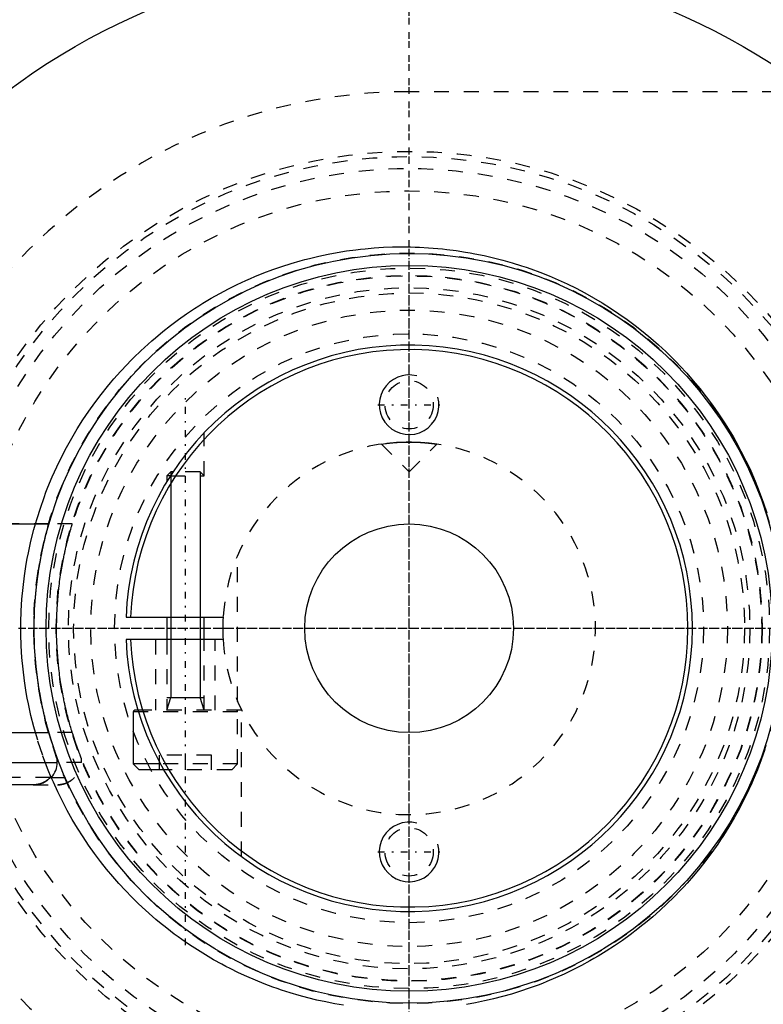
# Model space of a CAD drawing. Extents: x -906 to 181, y -120 to 120.
# Tile 3 of 12: x -876 to -826, y -25 to 41. Entities that reach past the tile are written whole.
import ezdxf

# ---------------------------------------------------------------- set-up
doc = ezdxf.new("R2010")
doc.units = 0
doc.linetypes.add('CENTER', pattern=[1.5, 0.45, -0.5, 0.05, -0.5])
doc.linetypes.add('DASHED', pattern=[2, 1, -1])
for name, color, linetype in [('AM_0', 7, 'CONTINUOUS'), ('AM_10', 7, 'CONTINUOUS'), ('AM_3', 7, 'DASHED'), ('AM_7', 7, 'CENTER')]:
    doc.layers.add(name, color=color, linetype=linetype)

msp = doc.modelspace()

# ---------------------------------------------------------------- linework, layer by layer
at = {"layer": 'AM_0', "color": 7, "linetype": 'CONTINUOUS'}
for p, q in [((-865.974, 10.5), (-866.25, 10.224)), ((-866.25, 10.224), (-866.25, 9.846)), ((-866.015, 10.224), (-866.25, 10.224)), ((-865.836, 10.5), (-865.974, 10.5)), ((-883.65, 7), (-874.156, 7)), ((-868.985, 0.75), (-862.477, 0.75)), ((-866.25, 0.75), (-866.25, -0.75)), ((-863.75, -0.75), (-863.75, 0.75)), ((-862.477, -0.75), (-868.985, -0.75)), ((-868.5, -5.6), (-868.5, -9.1)), ((-868.156, -5.6), (-868.5, -5.6)), ((-868.187, -5.5), (-868.4, -5.5)), ((-884.1, -7), (-874.156, -7)), ((-884.1, -9), (-873.6, -9)), ((-873.6, -9), (-873.6, -8.693)), ((-868.5, -9.1), (-868.1, -9.5)), ((-866.68, -9.1), (-868.5, -9.1)), ((-866.455, -9.5), (-868.1, -9.5)), ((-875.172, -10.5), (-882.528, -10.5)), ((-874.066, -10), (-873.982, -10))]:
    msp.add_line(p, q, dxfattribs=at)
for points in [[(-875.21, -10.5, 0), (-875.176, -10.5, 0), (-875.106, -10.497, 0), (-875.034, -10.49, 0), (-874.998, -10.486, 0), (-874.962, -10.48, 0), (-874.889, -10.467, 0), (-874.818, -10.451, 0), (-874.748, -10.431, 0), (-874.681, -10.409, 0), (-874.616, -10.384, 0), (-874.585, -10.371, 0), (-874.553, -10.357, 0), (-874.489, -10.325, 0), (-874.426, -10.29, 0), (-874.363, -10.252, 0), (-874.303, -10.211, 0), (-874.244, -10.167, 0), (-874.216, -10.144, 0), (-874.189, -10.121, 0), (-874.138, -10.074, 0), (-874.09, -10.026, 0), (-874.066, -10, 0)], [(-874.066, -10, 0), (-874.083, -10.018, 0), (-874.117, -10.054, 0), (-874.153, -10.088, 0), (-874.171, -10.105, 0), (-874.19, -10.122, 0), (-874.229, -10.155, 0), (-874.27, -10.187, 0), (-874.313, -10.218, 0), (-874.357, -10.248, 0), (-874.401, -10.276, 0), (-874.424, -10.289, 0), (-874.447, -10.302, 0), (-874.492, -10.327, 0), (-874.538, -10.35, 0), (-874.584, -10.37, 0), (-874.629, -10.389, 0), (-874.675, -10.407, 0), (-874.699, -10.415, 0), (-874.723, -10.423, 0), (-874.773, -10.438, 0), (-874.823, -10.452, 0), (-874.849, -10.458, 0)]]:
    msp.add_polyline3d(points, dxfattribs=at)
for radius in [45, 25.15, 24.35, 7]:
    msp.add_circle((-850, 0), radius, dxfattribs=at)
for centre, radius, start, end in [((-850, 0), 55.5, 97.25319, 160.91684), ((-850, 0), 19, 182.26226, 177.73774), ((-850, 0), 18.7, 182.29858, 177.70142), ((-850, 0), 12.5, 176.56019, 183.43981), ((-868.4, -5.6), 0.1, 90, 180), ((-875.1, -9), 1.5, 318.18969, 0), ((-850, 0), 55.5, 199.08316, 262.74681)]:
    msp.add_arc(centre, radius, start, end, dxfattribs=at)
at = {"layer": 'AM_10', "color": 7, "linetype": 'CONTINUOUS'}
for p, q in [((-865.974, 10.5), (-865.974, -4.65)), ((-864.026, 10.5), (-864.026, -4.65)), ((-866.25, -5.5), (-865.974, -4.65)), ((-866.25, -4.65), (-863.75, -4.65)), ((-863.75, -5.5), (-864.026, -4.65))]:
    msp.add_line(p, q, dxfattribs=at)
for centre in [(-850, 15), (-850, -15)]:
    msp.add_arc(centre, 2, 75, 15, dxfattribs=at)
at = {"layer": 'AM_3', "color": 6, "linetype": 'DASHED'}
for p, q in [((-751.327, 36), (-850, 36)), ((-863.75, 10.224), (-863.75, 13.112)), ((-851.861, 12.361), (-851.587, 12.399)), ((-851.861, 12.361), (-850, 10.5)), ((-850.462, 12.491), (-850.277, 12.497)), ((-850.277, 12.497), (-850, 12.5)), ((-850, 10.5), (-848.139, 12.361)), ((-866.015, 10.224), (-863.75, 10.224)), ((-864.026, 10.5), (-865.836, 10.5)), ((-863.75, 10.224), (-864.026, 10.5)), ((-874.156, 7), (-883.65, 7)), ((-872.59, 7), (-874.156, 7)), ((-861.5, -4.899), (-861.5, 4.899)), ((-867, -0.75), (-867, -5.5)), ((-866.25, -0.75), (-866.25, -5.5)), ((-863.75, -5.5), (-863.75, -0.75)), ((-863, -5.5), (-863, -0.75)), ((-861.25, -5.5), (-868.187, -5.5)), ((-861.5, -5.6), (-868.156, -5.6)), ((-861.5, -9.1), (-861.5, -5.6)), ((-861.25, -15.311), (-861.25, -5.5)), ((-872.59, -7), (-874.156, -7)), ((-866.75, -9.5), (-866.75, -8.5)), ((-863.25, -8.5), (-866.75, -8.5)), ((-865, -9.5), (-865, -8.5)), ((-863.25, -9.5), (-863.25, -8.5)), ((-871.975, -9), (-873.6, -9)), ((-871.975, -9), (-871.975, -8.742)), ((-861.5, -9.1), (-866.68, -9.1)), ((-861.9, -9.5), (-861.5, -9.1)), ((-861.9, -9.5), (-866.455, -9.5)), ((-874.066, -10), (-883.634, -10)), ((-875.21, -10.5), (-875.172, -10.5)), ((-875.21, -10.5), (-873.543, -10.5)), ((-874.066, -10), (-872.357, -10))]:
    msp.add_line(p, q, dxfattribs=at)
for points in [[(-875.063, 7.001, 0), (-874.958, 7.36, 0), (-874.733, 8.072, 0), (-874.488, 8.776, 0), (-874.358, 9.124, 0), (-874.223, 9.469, 0), (-873.939, 10.152, 0), (-873.637, 10.824, 0), (-873.318, 11.483, 0), (-872.981, 12.129, 0), (-872.629, 12.761, 0), (-872.448, 13.072, 0), (-872.262, 13.378, 0), (-871.881, 13.98, 0), (-871.488, 14.566, 0), (-871.082, 15.134, 0), (-870.666, 15.686, 0), (-870.24, 16.219, 0), (-870.024, 16.479, 0), (-869.807, 16.734, 0), (-869.366, 17.23, 0), (-868.92, 17.708, 0), (-868.692, 17.942, 0), (-868.462, 18.173, 0), (-867.992, 18.627, 0), (-867.51, 19.07, 0), (-867.264, 19.286, 0), (-867.016, 19.5, 0), (-866.511, 19.918, 0), (-865.995, 20.323, 0), (-865.468, 20.715, 0), (-864.932, 21.094, 0), (-864.386, 21.458, 0), (-864.11, 21.635, 0), (-863.832, 21.808, 0), (-863.269, 22.144, 0), (-862.698, 22.465, 0), (-862.12, 22.771, 0), (-861.535, 23.061, 0), (-860.944, 23.336, 0), (-860.647, 23.468, 0), (-860.348, 23.596, 0), (-859.746, 23.839, 0), (-859.14, 24.067, 0), (-858.529, 24.279, 0), (-857.916, 24.475, 0), (-857.299, 24.655, 0), (-856.99, 24.739, 0), (-856.68, 24.819, 0), (-856.06, 24.967, 0), (-855.438, 25.099, 0), (-854.816, 25.215, 0), (-854.195, 25.315, 0), (-853.574, 25.4, 0), (-853.264, 25.436, 0), (-852.955, 25.469, 0), (-852.338, 25.523, 0), (-851.724, 25.561, 0), (-851.114, 25.585, 0), (-850.507, 25.594, 0), (-849.906, 25.589, 0), (-849.605, 25.581, 0), (-849.302, 25.57, 0), (-848.693, 25.536, 0), (-848.08, 25.487, 0), (-847.771, 25.456, 0), (-847.462, 25.422, 0), (-846.842, 25.343, 0), (-846.218, 25.247, 0), (-845.906, 25.193, 0), (-845.593, 25.135, 0), (-844.967, 25.007, 0), (-844.341, 24.862, 0), (-843.715, 24.701, 0), (-843.09, 24.523, 0), (-842.467, 24.328, 0), (-842.157, 24.224, 0), (-841.847, 24.117, 0), (-841.23, 23.888, 0), (-840.616, 23.644, 0), (-840.007, 23.382, 0), (-839.404, 23.104, 0), (-838.806, 22.81, 0), (-838.509, 22.656, 0), (-838.214, 22.499, 0), (-837.63, 22.172, 0), (-837.053, 21.83, 0), (-836.484, 21.472, 0), (-835.925, 21.099, 0), (-835.375, 20.711, 0), (-835.104, 20.511, 0), (-834.835, 20.308, 0), (-834.306, 19.891, 0), (-833.788, 19.461, 0), (-833.282, 19.017, 0), (-832.788, 18.561, 0), (-832.307, 18.092, 0), (-832.071, 17.854, 0), (-831.839, 17.612, 0), (-831.385, 17.121, 0), (-830.939, 16.613, 0), (-830.5, 16.085, 0), (-830.07, 15.538, 0), (-829.65, 14.973, 0), (-829.444, 14.683, 0), (-829.242, 14.39, 0), (-828.845, 13.789, 0), (-828.463, 13.172, 0), (-828.277, 12.858, 0), (-828.095, 12.54, 0), (-827.743, 11.892, 0), (-827.408, 11.231, 0), (-827.247, 10.895, 0), (-827.09, 10.557, 0), (-826.791, 9.87, 0), (-826.512, 9.173, 0), (-826.252, 8.466, 0), (-826.012, 7.749, 0)], [(-851.587, 12.399, 0), (-851.567, 12.401, 0), (-851.523, 12.407, 0), (-851.477, 12.412, 0), (-851.453, 12.415, 0), (-851.428, 12.418, 0), (-851.378, 12.424, 0), (-851.326, 12.429, 0), (-851.271, 12.435, 0), (-851.213, 12.441, 0), (-851.151, 12.447, 0), (-851.12, 12.45, 0), (-851.088, 12.453, 0), (-851.021, 12.458, 0), (-850.953, 12.464, 0), (-850.882, 12.469, 0), (-850.809, 12.474, 0), (-850.734, 12.478, 0), (-850.696, 12.481, 0), (-850.658, 12.483, 0), (-850.58, 12.487, 0), (-850.501, 12.49, 0), (-850.462, 12.491, 0)], [(-850, 12.5, 0), (-849.986, 12.5, 0), (-849.959, 12.5, 0), (-849.932, 12.5, 0), (-849.919, 12.5, 0), (-849.905, 12.5, 0), (-849.878, 12.499, 0), (-849.85, 12.499, 0), (-849.823, 12.499, 0), (-849.795, 12.498, 0), (-849.768, 12.498, 0), (-849.754, 12.498, 0), (-849.74, 12.497, 0), (-849.713, 12.497, 0), (-849.685, 12.496, 0), (-849.658, 12.495, 0), (-849.63, 12.495, 0), (-849.603, 12.494, 0), (-849.589, 12.493, 0), (-849.576, 12.493, 0), (-849.548, 12.492, 0), (-849.521, 12.491, 0), (-849.507, 12.49, 0), (-849.494, 12.49, 0), (-849.467, 12.489, 0), (-849.44, 12.487, 0), (-849.427, 12.487, 0), (-849.413, 12.486, 0), (-849.387, 12.485, 0), (-849.36, 12.484, 0), (-849.334, 12.482, 0), (-849.307, 12.481, 0), (-849.281, 12.479, 0), (-849.269, 12.479, 0), (-849.256, 12.478, 0), (-849.23, 12.476, 0), (-849.205, 12.475, 0), (-849.179, 12.473, 0), (-849.154, 12.471, 0), (-849.129, 12.47, 0), (-849.117, 12.469, 0), (-849.105, 12.468, 0), (-849.081, 12.466, 0), (-849.056, 12.464, 0), (-849.033, 12.463, 0), (-849.009, 12.461, 0), (-848.986, 12.459, 0), (-848.974, 12.458, 0), (-848.963, 12.457, 0), (-848.94, 12.455, 0), (-848.918, 12.453, 0), (-848.895, 12.451, 0), (-848.874, 12.449, 0), (-848.852, 12.447, 0), (-848.842, 12.446, 0), (-848.831, 12.445, 0), (-848.81, 12.443, 0), (-848.79, 12.441, 0), (-848.769, 12.439, 0), (-848.75, 12.437, 0), (-848.73, 12.435, 0), (-848.72, 12.434, 0), (-848.711, 12.433, 0), (-848.692, 12.431, 0), (-848.674, 12.429, 0), (-848.665, 12.428, 0), (-848.656, 12.427, 0), (-848.638, 12.426, 0), (-848.62, 12.424, 0), (-848.611, 12.423, 0), (-848.603, 12.422, 0), (-848.586, 12.42, 0), (-848.569, 12.418, 0), (-848.552, 12.416, 0), (-848.535, 12.414, 0), (-848.519, 12.412, 0), (-848.511, 12.411, 0), (-848.503, 12.41, 0), (-848.488, 12.408, 0), (-848.472, 12.406, 0), (-848.457, 12.404, 0), (-848.442, 12.403, 0), (-848.428, 12.401, 0), (-848.421, 12.4, 0), (-848.414, 12.399, 0), (-848.4, 12.397, 0), (-848.386, 12.395, 0), (-848.373, 12.394, 0), (-848.36, 12.392, 0), (-848.347, 12.39, 0), (-848.341, 12.389, 0), (-848.335, 12.389, 0), (-848.323, 12.387, 0), (-848.312, 12.385, 0), (-848.3, 12.384, 0), (-848.29, 12.382, 0), (-848.279, 12.381, 0), (-848.274, 12.38, 0), (-848.269, 12.38, 0), (-848.259, 12.378, 0), (-848.25, 12.377, 0), (-848.241, 12.376, 0), (-848.232, 12.374, 0), (-848.224, 12.373, 0), (-848.22, 12.373, 0), (-848.216, 12.372, 0), (-848.209, 12.371, 0), (-848.202, 12.37, 0), (-848.198, 12.369, 0), (-848.195, 12.369, 0), (-848.189, 12.368, 0), (-848.183, 12.367, 0), (-848.18, 12.367, 0), (-848.177, 12.366, 0), (-848.172, 12.366, 0), (-848.167, 12.365, 0), (-848.163, 12.364, 0), (-848.159, 12.364, 0), (-848.155, 12.363, 0), (-848.154, 12.363, 0), (-848.152, 12.363, 0), (-848.149, 12.362, 0), (-848.147, 12.362, 0), (-848.145, 12.362, 0), (-848.143, 12.361, 0), (-848.141, 12.361, 0), (-848.141, 12.361, 0), (-848.14, 12.361, 0), (-848.14, 12.361, 0), (-848.139, 12.361, 0), (-848.139, 12.361, 0)], [(-875.063, -7.001, 0), (-875.169, -6.619, 0), (-875.362, -5.85, 0), (-875.532, -5.075, 0), (-875.607, -4.686, 0), (-875.677, -4.296, 0), (-875.798, -3.514, 0), (-875.894, -2.731, 0), (-875.966, -1.947, 0), (-876.014, -1.166, 0), (-876.038, -0.387, 0), (-876.041, 0, 0), (-876.038, 0.387, 0), (-876.014, 1.166, 0), (-875.966, 1.947, 0), (-875.894, 2.731, 0), (-875.798, 3.514, 0), (-875.677, 4.296, 0), (-875.607, 4.686, 0), (-875.532, 5.075, 0), (-875.362, 5.85, 0), (-875.169, 6.619, 0), (-875.063, 7.001, 0)], [(-874.156, -7, 0), (-874.169, -6.957, 0), (-874.195, -6.866, 0), (-874.221, -6.772, 0), (-874.234, -6.724, 0), (-874.248, -6.676, 0), (-874.275, -6.576, 0), (-874.303, -6.474, 0), (-874.33, -6.369, 0), (-874.358, -6.261, 0), (-874.386, -6.152, 0), (-874.4, -6.096, 0), (-874.414, -6.04, 0), (-874.442, -5.926, 0), (-874.47, -5.81, 0), (-874.497, -5.692, 0), (-874.525, -5.573, 0), (-874.552, -5.452, 0), (-874.565, -5.391, 0), (-874.579, -5.329, 0), (-874.606, -5.205, 0), (-874.632, -5.079, 0), (-874.645, -5.015, 0), (-874.658, -4.951, 0), (-874.683, -4.823, 0), (-874.708, -4.693, 0), (-874.721, -4.627, 0), (-874.733, -4.561, 0), (-874.757, -4.429, 0), (-874.781, -4.295, 0), (-874.803, -4.16, 0), (-874.826, -4.025, 0), (-874.848, -3.888, 0), (-874.858, -3.819, 0), (-874.869, -3.75, 0), (-874.889, -3.611, 0), (-874.909, -3.472, 0), (-874.973, -2.979, 0), (-875.06, -2.123, 0), (-875.118, -1.263, 0), (-875.147, -0.415, 0), (-875.15, 0, 0), (-875.147, 0.415, 0), (-875.118, 1.263, 0), (-875.06, 2.123, 0), (-874.973, 2.979, 0), (-874.909, 3.472, 0), (-874.889, 3.611, 0), (-874.869, 3.75, 0), (-874.858, 3.819, 0), (-874.848, 3.888, 0), (-874.826, 4.025, 0), (-874.803, 4.16, 0), (-874.781, 4.295, 0), (-874.757, 4.429, 0), (-874.733, 4.561, 0), (-874.721, 4.627, 0), (-874.708, 4.693, 0), (-874.683, 4.823, 0), (-874.658, 4.951, 0), (-874.645, 5.015, 0), (-874.632, 5.079, 0), (-874.606, 5.205, 0), (-874.579, 5.329, 0), (-874.565, 5.391, 0), (-874.552, 5.452, 0), (-874.525, 5.573, 0), (-874.497, 5.692, 0), (-874.47, 5.81, 0), (-874.442, 5.926, 0), (-874.414, 6.04, 0), (-874.4, 6.096, 0), (-874.386, 6.152, 0), (-874.358, 6.261, 0), (-874.33, 6.369, 0), (-874.303, 6.474, 0), (-874.275, 6.576, 0), (-874.248, 6.676, 0), (-874.234, 6.724, 0), (-874.221, 6.772, 0), (-874.195, 6.866, 0), (-874.169, 6.957, 0), (-874.156, 7, 0)], [(-872.59, -7, 0), (-872.592, -6.995, 0), (-872.595, -6.985, 0), (-872.598, -6.975, 0), (-872.6, -6.97, 0), (-872.601, -6.965, 0), (-872.605, -6.954, 0), (-872.608, -6.943, 0), (-872.612, -6.931, 0), (-872.615, -6.92, 0), (-872.619, -6.908, 0), (-872.621, -6.902, 0), (-872.622, -6.895, 0), (-872.626, -6.883, 0), (-872.63, -6.87, 0), (-872.644, -6.824, 0), (-872.657, -6.782, 0), (-872.67, -6.738, 0), (-872.697, -6.646, 0), (-872.725, -6.55, 0), (-872.753, -6.452, 0), (-872.782, -6.35, 0), (-872.811, -6.245, 0), (-872.825, -6.192, 0), (-872.84, -6.138, 0), (-872.869, -6.027, 0), (-872.899, -5.914, 0), (-872.928, -5.799, 0), (-872.957, -5.682, 0), (-872.987, -5.562, 0), (-873.001, -5.502, 0), (-873.016, -5.441, 0), (-873.044, -5.317, 0), (-873.073, -5.192, 0), (-873.087, -5.129, 0), (-873.101, -5.065, 0), (-873.129, -4.936, 0), (-873.157, -4.806, 0), (-873.17, -4.74, 0), (-873.184, -4.674, 0), (-873.21, -4.54, 0), (-873.236, -4.405, 0), (-873.261, -4.269, 0), (-873.286, -4.132, 0), (-873.31, -3.993, 0), (-873.322, -3.923, 0), (-873.334, -3.853, 0), (-873.357, -3.712, 0), (-873.379, -3.57, 0), (-873.4, -3.428, 0), (-873.421, -3.284, 0), (-873.441, -3.139, 0), (-873.45, -3.067, 0), (-873.46, -2.994, 0), (-873.478, -2.849, 0), (-873.495, -2.702, 0), (-873.549, -2.188, 0), (-873.614, -1.303, 0), (-873.646, -0.428, 0), (-873.65, 0, 0), (-873.646, 0.428, 0), (-873.614, 1.303, 0), (-873.549, 2.188, 0), (-873.495, 2.702, 0), (-873.478, 2.849, 0), (-873.46, 2.994, 0), (-873.45, 3.067, 0), (-873.441, 3.139, 0), (-873.421, 3.284, 0), (-873.4, 3.428, 0), (-873.379, 3.57, 0), (-873.357, 3.712, 0), (-873.334, 3.853, 0), (-873.322, 3.923, 0), (-873.31, 3.993, 0), (-873.286, 4.132, 0), (-873.261, 4.269, 0), (-873.236, 4.405, 0), (-873.21, 4.54, 0), (-873.184, 4.674, 0), (-873.17, 4.74, 0), (-873.157, 4.806, 0), (-873.129, 4.936, 0), (-873.101, 5.065, 0), (-873.087, 5.129, 0), (-873.073, 5.192, 0), (-873.044, 5.317, 0), (-873.016, 5.441, 0), (-873.001, 5.502, 0), (-872.987, 5.562, 0), (-872.957, 5.682, 0), (-872.928, 5.799, 0), (-872.899, 5.914, 0), (-872.869, 6.027, 0), (-872.84, 6.138, 0), (-872.825, 6.192, 0), (-872.811, 6.245, 0), (-872.782, 6.35, 0), (-872.753, 6.452, 0), (-872.725, 6.55, 0), (-872.697, 6.646, 0), (-872.67, 6.738, 0), (-872.657, 6.782, 0), (-872.644, 6.824, 0), (-872.63, 6.87, 0), (-872.626, 6.883, 0), (-872.622, 6.895, 0), (-872.621, 6.902, 0), (-872.619, 6.908, 0), (-872.615, 6.92, 0), (-872.612, 6.931, 0), (-872.608, 6.943, 0), (-872.605, 6.954, 0), (-872.601, 6.965, 0), (-872.6, 6.97, 0), (-872.598, 6.975, 0), (-872.595, 6.985, 0), (-872.592, 6.995, 0), (-872.59, 7, 0)], [(-874.003, -10.003, 0), (-874.204, -9.516, 0), (-874.578, -8.524, 0), (-874.912, -7.513, 0), (-875.063, -7.001, 0)], [(-873.6, -8.693, 0), (-873.6, -8.693, 0), (-873.6, -8.692, 0), (-873.6, -8.691, 0), (-873.601, -8.691, 0), (-873.601, -8.69, 0), (-873.601, -8.689, 0), (-873.602, -8.687, 0), (-873.603, -8.684, 0), (-873.604, -8.681, 0), (-873.605, -8.678, 0), (-873.606, -8.676, 0), (-873.607, -8.675, 0), (-873.608, -8.671, 0), (-873.61, -8.666, 0), (-873.612, -8.661, 0), (-873.614, -8.656, 0), (-873.616, -8.65, 0), (-873.617, -8.647, 0), (-873.618, -8.644, 0), (-873.62, -8.637, 0), (-873.623, -8.63, 0), (-873.624, -8.627, 0), (-873.626, -8.623, 0), (-873.628, -8.615, 0), (-873.631, -8.607, 0), (-873.633, -8.603, 0), (-873.635, -8.598, 0), (-873.638, -8.589, 0), (-873.641, -8.58, 0), (-873.645, -8.57, 0), (-873.648, -8.56, 0), (-873.652, -8.55, 0), (-873.654, -8.545, 0), (-873.656, -8.539, 0), (-873.66, -8.528, 0), (-873.664, -8.517, 0), (-873.668, -8.505, 0), (-873.673, -8.493, 0), (-873.677, -8.48, 0), (-873.679, -8.474, 0), (-873.682, -8.468, 0), (-873.686, -8.455, 0), (-873.691, -8.441, 0), (-873.708, -8.393, 0), (-873.74, -8.304, 0), (-873.772, -8.21, 0), (-873.789, -8.16, 0), (-873.807, -8.108, 0), (-873.844, -8, 0), (-873.882, -7.884, 0), (-873.923, -7.761, 0), (-873.964, -7.633, 0), (-874.006, -7.499, 0), (-874.027, -7.431, 0), (-874.049, -7.361, 0), (-874.092, -7.219, 0), (-874.135, -7.074, 0), (-874.156, -7, 0)], [(-871.975, -8.742, 0), (-871.975, -8.742, 0), (-871.975, -8.742, 0), (-871.975, -8.741, 0), (-871.976, -8.74, 0), (-871.976, -8.74, 0), (-871.977, -8.738, 0), (-871.977, -8.736, 0), (-871.978, -8.734, 0), (-871.979, -8.731, 0), (-871.981, -8.728, 0), (-871.981, -8.726, 0), (-871.982, -8.724, 0), (-871.984, -8.72, 0), (-871.986, -8.715, 0), (-871.988, -8.71, 0), (-871.99, -8.705, 0), (-871.992, -8.699, 0), (-871.993, -8.696, 0), (-871.994, -8.693, 0), (-871.997, -8.686, 0), (-872, -8.679, 0), (-872.001, -8.676, 0), (-872.003, -8.672, 0), (-872.006, -8.664, 0), (-872.009, -8.656, 0), (-872.011, -8.652, 0), (-872.012, -8.647, 0), (-872.016, -8.638, 0), (-872.02, -8.629, 0), (-872.024, -8.619, 0), (-872.027, -8.609, 0), (-872.032, -8.598, 0), (-872.034, -8.593, 0), (-872.036, -8.587, 0), (-872.04, -8.576, 0), (-872.045, -8.565, 0), (-872.049, -8.553, 0), (-872.054, -8.54, 0), (-872.059, -8.528, 0), (-872.061, -8.521, 0), (-872.064, -8.515, 0), (-872.069, -8.502, 0), (-872.074, -8.488, 0), (-872.093, -8.439, 0), (-872.127, -8.348, 0), (-872.164, -8.252, 0), (-872.183, -8.201, 0), (-872.202, -8.148, 0), (-872.243, -8.036, 0), (-872.286, -7.917, 0), (-872.33, -7.79, 0), (-872.376, -7.658, 0), (-872.423, -7.519, 0), (-872.446, -7.448, 0), (-872.47, -7.376, 0), (-872.518, -7.228, 0), (-872.566, -7.077, 0), (-872.59, -7, 0)], [(-826.14, -8.14, 0), (-826.38, -8.824, 0), (-826.639, -9.499, 0), (-826.916, -10.164, 0), (-827.061, -10.492, 0), (-827.21, -10.818, 0), (-827.522, -11.461, 0), (-827.849, -12.092, 0), (-828.018, -12.403, 0), (-828.191, -12.71, 0), (-828.548, -13.314, 0), (-828.919, -13.903, 0), (-829.108, -14.192, 0), (-829.301, -14.477, 0), (-829.695, -15.035, 0), (-830.099, -15.576, 0), (-830.513, -16.101, 0), (-830.934, -16.607, 0), (-831.362, -17.096, 0), (-831.578, -17.334, 0), (-831.797, -17.569, 0), (-832.245, -18.031, 0), (-832.705, -18.482, 0), (-833.177, -18.923, 0), (-833.661, -19.352, 0), (-834.155, -19.769, 0), (-834.406, -19.972, 0), (-834.66, -20.173, 0), (-835.175, -20.564, 0), (-835.7, -20.943, 0), (-836.233, -21.307, 0), (-836.775, -21.658, 0), (-837.325, -21.994, 0), (-837.603, -22.157, 0), (-837.883, -22.316, 0), (-838.447, -22.624, 0), (-839.017, -22.916, 0), (-839.594, -23.194, 0), (-840.175, -23.456, 0), (-840.761, -23.703, 0), (-841.055, -23.821, 0), (-841.351, -23.935, 0), (-841.944, -24.151, 0), (-842.54, -24.352, 0), (-843.139, -24.537, 0), (-843.739, -24.707, 0), (-844.34, -24.862, 0), (-844.641, -24.933, 0), (-844.942, -25.001, 0), (-845.543, -25.125, 0), (-846.143, -25.234, 0)], [(-874.849, -10.458, 0), (-874.858, -10.46, 0), (-874.876, -10.464, 0), (-874.894, -10.468, 0), (-874.903, -10.47, 0), (-874.912, -10.472, 0), (-874.93, -10.475, 0), (-874.948, -10.478, 0), (-875.012, -10.488, 0), (-875.119, -10.497, 0), (-875.172, -10.5, 0)], [(-874.849, -10.458, 0), (-874.858, -10.46, 0), (-874.876, -10.464, 0), (-874.894, -10.468, 0), (-874.903, -10.47, 0), (-874.912, -10.472, 0), (-874.93, -10.475, 0), (-874.948, -10.478, 0), (-875.012, -10.488, 0), (-875.119, -10.497, 0), (-875.172, -10.5, 0)], [(-874.066, -10, 0), (-874.083, -10.018, 0), (-874.117, -10.054, 0), (-874.153, -10.088, 0), (-874.171, -10.105, 0), (-874.19, -10.122, 0), (-874.229, -10.155, 0), (-874.27, -10.187, 0), (-874.313, -10.218, 0), (-874.357, -10.248, 0), (-874.401, -10.276, 0), (-874.424, -10.289, 0), (-874.447, -10.302, 0), (-874.492, -10.327, 0), (-874.538, -10.35, 0), (-874.584, -10.37, 0), (-874.629, -10.389, 0), (-874.675, -10.407, 0), (-874.699, -10.415, 0), (-874.723, -10.423, 0), (-874.773, -10.438, 0), (-874.823, -10.452, 0), (-874.849, -10.458, 0)], [(-874.849, -10.458, 0), (-874.833, -10.455, 0), (-874.802, -10.447, 0), (-874.772, -10.438, 0), (-874.757, -10.434, 0), (-874.742, -10.429, 0), (-874.712, -10.419, 0), (-874.683, -10.409, 0), (-874.654, -10.399, 0), (-874.626, -10.388, 0), (-874.599, -10.377, 0), (-874.585, -10.371, 0), (-874.571, -10.365, 0), (-874.543, -10.352, 0), (-874.515, -10.339, 0), (-874.487, -10.324, 0), (-874.46, -10.309, 0), (-874.432, -10.294, 0), (-874.418, -10.286, 0), (-874.404, -10.278, 0), (-874.377, -10.261, 0), (-874.35, -10.243, 0), (-874.337, -10.234, 0)], [(-874.337, -10.234, 0), (-874.328, -10.228, 0), (-874.311, -10.217, 0), (-874.294, -10.205, 0), (-874.286, -10.199, 0), (-874.278, -10.192, 0), (-874.261, -10.18, 0), (-874.245, -10.167, 0), (-874.229, -10.155, 0), (-874.214, -10.142, 0), (-874.199, -10.129, 0), (-874.191, -10.122, 0), (-874.183, -10.116, 0), (-874.169, -10.103, 0), (-874.154, -10.089, 0), (-874.14, -10.076, 0), (-874.126, -10.063, 0), (-874.113, -10.049, 0), (-874.106, -10.043, 0), (-874.099, -10.036, 0), (-874.086, -10.022, 0), (-874.073, -10.007, 0), (-874.066, -10, 0)], [(-854.396, -25.285, 0), (-854.993, -25.184, 0), (-855.292, -25.128, 0), (-855.591, -25.068, 0), (-856.187, -24.938, 0), (-856.783, -24.793, 0), (-857.377, -24.633, 0), (-857.969, -24.459, 0), (-858.558, -24.27, 0), (-858.852, -24.169, 0), (-859.144, -24.066, 0), (-859.727, -23.847, 0), (-860.305, -23.614, 0), (-860.878, -23.366, 0), (-861.447, -23.104, 0), (-862.009, -22.827, 0), (-862.288, -22.684, 0), (-862.566, -22.537, 0), (-863.116, -22.232, 0), (-863.658, -21.914, 0), (-864.194, -21.582, 0), (-864.721, -21.237, 0), (-865.24, -20.879, 0), (-865.496, -20.695, 0), (-865.749, -20.509, 0), (-866.25, -20.126, 0), (-866.741, -19.73, 0), (-866.982, -19.529, 0), (-867.221, -19.324, 0), (-867.691, -18.906, 0), (-868.15, -18.477, 0), (-868.375, -18.258, 0), (-868.598, -18.037, 0), (-869.034, -17.588, 0), (-869.461, -17.125, 0), (-869.883, -16.645, 0), (-870.299, -16.148, 0), (-870.706, -15.634, 0), (-870.907, -15.37, 0), (-871.105, -15.103, 0), (-871.494, -14.556, 0), (-871.872, -13.994, 0), (-872.239, -13.416, 0), (-872.592, -12.825, 0), (-872.932, -12.22, 0), (-873.097, -11.912, 0), (-873.258, -11.601, 0), (-873.568, -10.971, 0), (-873.862, -10.328, 0), (-874.003, -10.003, 0)], [(-873.581, -10.5, 0), (-873.563, -10.5, 0), (-873.526, -10.499, 0), (-873.489, -10.497, 0), (-873.47, -10.496, 0), (-873.451, -10.495, 0), (-873.413, -10.491, 0), (-873.375, -10.486, 0), (-873.336, -10.481, 0), (-873.298, -10.474, 0), (-873.259, -10.467, 0), (-873.24, -10.463, 0), (-873.221, -10.458, 0), (-873.183, -10.449, 0), (-873.146, -10.439, 0), (-873.109, -10.428, 0), (-873.073, -10.416, 0), (-873.038, -10.403, 0), (-873.021, -10.397, 0), (-873.004, -10.39, 0), (-872.971, -10.377, 0), (-872.937, -10.362, 0), (-872.92, -10.354, 0)], [(-872.92, -10.354, 0), (-872.936, -10.361, 0), (-872.968, -10.375, 0), (-872.999, -10.388, 0), (-873.015, -10.395, 0), (-873.031, -10.401, 0), (-873.064, -10.413, 0), (-873.098, -10.424, 0), (-873.132, -10.435, 0), (-873.167, -10.445, 0), (-873.202, -10.454, 0), (-873.22, -10.458, 0), (-873.238, -10.462, 0), (-873.274, -10.47, 0), (-873.31, -10.477, 0), (-873.347, -10.483, 0), (-873.383, -10.488, 0), (-873.419, -10.492, 0), (-873.437, -10.493, 0), (-873.455, -10.495, 0), (-873.491, -10.497, 0), (-873.526, -10.499, 0), (-873.543, -10.5, 0)], [(-872.92, -10.354, 0), (-872.905, -10.347, 0), (-872.875, -10.332, 0), (-872.846, -10.317, 0), (-872.831, -10.309, 0), (-872.816, -10.3, 0), (-872.786, -10.283, 0), (-872.757, -10.266, 0), (-872.728, -10.247, 0), (-872.7, -10.228, 0), (-872.672, -10.208, 0), (-872.658, -10.198, 0), (-872.644, -10.188, 0), (-872.617, -10.167, 0), (-872.591, -10.146, 0), (-872.566, -10.124, 0), (-872.541, -10.102, 0), (-872.517, -10.08, 0), (-872.506, -10.069, 0), (-872.494, -10.058, 0), (-872.472, -10.036, 0), (-872.45, -10.012, 0), (-872.439, -10, 0)], [(-872.642, -10.186, 0), (-872.649, -10.192, 0), (-872.664, -10.202, 0), (-872.679, -10.213, 0), (-872.686, -10.218, 0), (-872.693, -10.224, 0), (-872.709, -10.234, 0), (-872.724, -10.244, 0), (-872.739, -10.254, 0), (-872.755, -10.264, 0), (-872.77, -10.274, 0), (-872.778, -10.278, 0), (-872.786, -10.283, 0), (-872.801, -10.292, 0), (-872.817, -10.301, 0), (-872.873, -10.331, 0), (-872.92, -10.354, 0)], [(-872.468, -10.031, 0), (-872.495, -10.058, 0), (-872.55, -10.11, 0), (-872.61, -10.161, 0), (-872.642, -10.186, 0)], [(-872.439, -10, 0), (-872.444, -10.005, 0), (-872.453, -10.016, 0), (-872.463, -10.026, 0), (-872.468, -10.031, 0)]]:
    msp.add_polyline3d(points, dxfattribs=at)
for centre, radius in [((-850, 0), 32), ((-850, 0), 31.65), ((-850, 0), 30.85), ((-850, 0), 29.35), ((-850, 0), 25.175), ((-850, 0), 24.175), ((-850, 0), 23.675), ((-850, 0), 23.65), ((-850, 0), 22.85), ((-850, 0), 22.5), ((-850, 0), 21.35), ((-850, 0), 19.75), ((-850, 0), 19.75), ((-850, 15), 1.621), ((-850, -15), 1.621)]:
    msp.add_circle(centre, radius, dxfattribs=at)
for centre, radius, start, end in [((-850, 0), 50, 90, 270), ((-850, 0), 36, 90, 270), ((-850, 0), 12.5, 183.43981, 180), ((-850, 0), 12.5, 176.56019, 180), ((-861.6, -5.6), 0.1, 0, 90)]:
    msp.add_arc(centre, radius, start, end, dxfattribs=at)
at = {"layer": 'AM_7', "color": 4, "linetype": 'CENTER'}
for p, q in [((-850, -52.5), (-850, 52.5)), ((-850, -47.25), (-850, 47.25)), ((-850, -32.392), (-850, 32.392)), ((-850, -25.384), (-850, 25.384)), ((-850, -24.833), (-850, 24.832)), ((-850, -20.737), (-850, 20.737)), ((-865, -21.25), (-865, 15.5)), ((-852.1, 15), (-847.9, 15)), ((-902.5, 0), (-797.5, 0)), ((-882.392, 0), (-817.608, 0)), ((-870.737, 0), (-829.263, 0)), ((-897.25, 0), (-802.75, 0)), ((-875.384, 0), (-824.616, 0)), ((-874.832, 0), (-825.168, 0)), ((-852.1, -15), (-847.9, -15))]:
    msp.add_line(p, q, dxfattribs=at)

doc.saveas('drawing.dxf')
